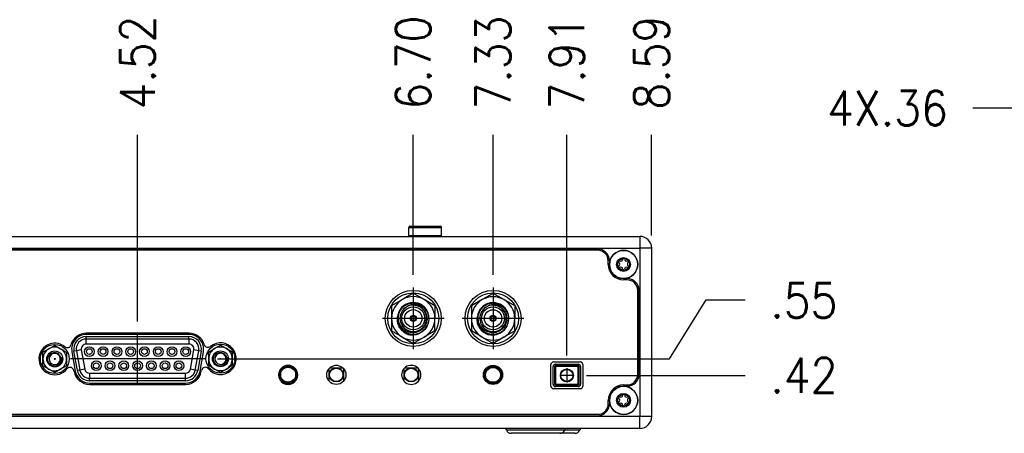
# Model space of a CAD drawing. Header units: inches. Extents: x 2.2 to 24.2, y 1.1 to 18.1.
# Tile 3 of 106: x 5.9 to 9.8, y 8.3 to 9.9. Entities that reach past the tile are written whole.
import ezdxf

# ---------------------------------------------------------------- set-up
doc = ezdxf.new("R2010")
doc.units = ezdxf.units.IN
doc.header["$MEASUREMENT"] = 0
doc.linetypes.add('DOT_CENTER', pattern=[14, 12, -1, 0, -1])
doc.layers.add('1', color=7, linetype='Continuous')
doc.styles.add('CONVERTER_11', font='txt.shx', dxfattribs={"width": 0.9})
doc.dimstyles.new('ME10_DIM_10', dxfattribs={"dimtxt": 0.275591, "dimasz": 0.275591, "dimexe": 0.159843, "dimexo": 0.1, "dimgap": 0.2, "dimtad": 0, "dimtih": 1, "dimtoh": 1, "dimzin": 4, "dimdsep": 46, "dimtxsty": 'CONVERTER_11', "dimsah": 1, "dimcen": 0.09, "dimclrd": 140, "dimclre": 140, "dimclrt": 4, "dimadec": 0, "dimazin": 0, "dimtfac": 1, "dimtdec": 4, "dimtix": 1, "dimtofl": 0, "dimtmove": 0, "dimatfit": 0, "dimfxl": 1, "dimtolj": 1, "dimtzin": 0, "dimarcsym": 0})
doc.dimstyles.new('ME10_DIM_16', dxfattribs={"dimtxt": 0.275591, "dimasz": 0.18, "dimexe": 0.159843, "dimexo": 0.1, "dimgap": 0.2, "dimtad": 1, "dimzin": 4, "dimdsep": 46, "dimtxsty": 'CONVERTER_11', "dimsah": 1, "dimcen": 0.09, "dimclrd": 140, "dimclre": 140, "dimclrt": 4, "dimadec": 0, "dimazin": 0, "dimtfac": 1, "dimtdec": 4, "dimtix": 1, "dimtofl": 0, "dimtmove": 0, "dimatfit": 0, "dimfxl": 1, "dimtolj": 1, "dimtzin": 0, "dimarcsym": 0})
doc.dimstyles.new('ME10_DIM_17', dxfattribs={"dimtxt": 0.275591, "dimasz": 0.18, "dimexe": 0.159843, "dimexo": 0.1, "dimgap": 0.2, "dimtad": 1, "dimzin": 4, "dimdsep": 46, "dimtxsty": 'CONVERTER_11', "dimsah": 1, "dimcen": 0.09, "dimclrd": 140, "dimclre": 140, "dimclrt": 4, "dimadec": 0, "dimazin": 0, "dimtfac": 1, "dimtdec": 4, "dimtix": 1, "dimtofl": 0, "dimtmove": 0, "dimatfit": 0, "dimfxl": 1, "dimtolj": 1, "dimtzin": 0, "dimarcsym": 0})
doc.dimstyles.new('ME10_DIM_18', dxfattribs={"dimtxt": 0.275591, "dimasz": 0.18, "dimexe": 0.159843, "dimexo": 0.1, "dimgap": 0.2, "dimtad": 1, "dimzin": 4, "dimdsep": 46, "dimtxsty": 'CONVERTER_11', "dimsah": 1, "dimcen": 0.09, "dimclrd": 140, "dimclre": 140, "dimclrt": 4, "dimadec": 0, "dimazin": 0, "dimtfac": 1, "dimtdec": 4, "dimtix": 1, "dimtofl": 0, "dimtmove": 0, "dimatfit": 0, "dimfxl": 1, "dimtolj": 1, "dimtzin": 0, "dimarcsym": 0})
doc.dimstyles.new('ME10_DIM_19', dxfattribs={"dimtxt": 0.275591, "dimasz": 0.18, "dimexe": 0.159843, "dimexo": 0.1, "dimgap": 0.2, "dimtad": 1, "dimzin": 4, "dimdsep": 46, "dimtxsty": 'CONVERTER_11', "dimsah": 1, "dimcen": 0.09, "dimclrd": 140, "dimclre": 140, "dimclrt": 4, "dimadec": 0, "dimazin": 0, "dimtfac": 1, "dimtdec": 4, "dimtix": 1, "dimtofl": 0, "dimtmove": 0, "dimatfit": 0, "dimfxl": 1, "dimtolj": 1, "dimtzin": 0, "dimarcsym": 0})
doc.dimstyles.new('ME10_DIM_20', dxfattribs={"dimtxt": 0.275591, "dimasz": 0.18, "dimexe": 0.159843, "dimexo": 0.1, "dimgap": 0.2, "dimtad": 1, "dimzin": 4, "dimdsep": 46, "dimtxsty": 'CONVERTER_11', "dimsah": 1, "dimcen": 0.09, "dimclrd": 140, "dimclre": 140, "dimclrt": 4, "dimadec": 0, "dimazin": 0, "dimtfac": 1, "dimtdec": 4, "dimtix": 1, "dimtofl": 0, "dimtmove": 0, "dimatfit": 0, "dimfxl": 1, "dimtolj": 1, "dimtzin": 0, "dimarcsym": 0})
doc.dimstyles.new('ME10_DIM_26', dxfattribs={"dimtxt": 0.275591, "dimasz": 0.18, "dimexe": 0.159843, "dimexo": 0.1, "dimgap": 0.2, "dimtad": 1, "dimzin": 4, "dimdsep": 46, "dimtxsty": 'CONVERTER_11', "dimsah": 1, "dimcen": 0.09, "dimclrd": 140, "dimclre": 140, "dimclrt": 4, "dimadec": 0, "dimazin": 0, "dimtfac": 1, "dimtdec": 4, "dimtix": 1, "dimtofl": 0, "dimtmove": 0, "dimatfit": 0, "dimfxl": 1, "dimtolj": 1, "dimtzin": 0, "dimarcsym": 0})
doc.dimstyles.new('ME10_DIM_27', dxfattribs={"dimtxt": 0.275591, "dimasz": 0.18, "dimexe": 0.159843, "dimexo": 0.1, "dimgap": 0.2, "dimtad": 1, "dimzin": 4, "dimdsep": 46, "dimtxsty": 'CONVERTER_11', "dimsah": 1, "dimcen": 0.09, "dimclrd": 140, "dimclre": 140, "dimclrt": 4, "dimadec": 0, "dimazin": 0, "dimtfac": 1, "dimtdec": 4, "dimtix": 1, "dimtofl": 0, "dimtmove": 0, "dimatfit": 0, "dimfxl": 1, "dimtolj": 1, "dimtzin": 0, "dimarcsym": 0})

# ---------------------------------------------------------------- blocks, each defined once
blk = doc.blocks.new('*D17')
at = {"layer": '1', "color": 140, "linetype": 'Continuous'}
for p, q in [((20.0993, 17.6554), (20.0993, 19.2768)), ((20.4643, 18.1067), (20.4643, 19.2768)), ((20.0993, 19.1169), (19.3063, 19.1169)), ((21.0155, 19.1169), (20.4643, 19.1169))]:
    blk.add_line(p, q, dxfattribs=at)
at = {"layer": '1', "color": 140}
for points in [[(19.8237, 19.0806), (19.8237, 19.1532), (20.0993, 19.1169)], [(20.7399, 19.1532), (20.7399, 19.0806), (20.4643, 19.1169)]]:
    blk.add_solid(points, dxfattribs=at)
at = {"layer": '1', "color": 4, "insert": (18.1514, 18.9791), "char_height": 0.275591, "attachment_point": 7, "rotation": 0.00014, "line_spacing_factor": 0.60024, "style": 'CONVERTER_11'}
blk.add_mtext('\\C4;4X\\C4;.36', dxfattribs=at)
blk = doc.blocks.new('B250_front_panel__3', base_point=(8.1754, 16.5393))
at = {"color": 7, "linetype": 'Continuous'}
for p, q in [((14.8388, 18.1085), (14.8388, 18.1724)), ((14.8468, 18.1804), (15.0907, 18.1804)), ((15.0987, 18.1085), (15.0987, 18.1724)), ((10.0907, 18.1005), (14.8468, 18.1005)), ((14.8468, 18.1005), (15.0907, 18.1005)), ((15.0907, 18.1005), (16.6683, 18.1005)), ((16.3336, 18.0005), (8.6038, 18.0005)), ((16.3336, 17.9905), (8.6038, 17.9905)), ((16.762, 18.0067), (16.762, 16.6722)), ((16.4176, 17.8783), (16.4176, 17.9065)), ((16.4276, 17.9065), (16.4276, 17.8783)), ((16.5398, 17.7661), (16.568, 17.7661)), ((16.568, 17.7561), (16.5398, 17.7561)), ((14.8741, 17.6495), (14.7881, 17.5999)), ((14.9601, 17.5999), (14.8741, 17.6495)), ((15.5061, 17.649), (15.4201, 17.5993)), ((15.5921, 17.5993), (15.5061, 17.649)), ((16.652, 17.0069), (16.652, 17.6721)), ((16.662, 17.0069), (16.662, 17.6721)), ((14.7881, 17.5999), (14.7021, 17.5502)), ((14.7021, 17.5502), (14.7021, 17.4509)), ((15.0461, 17.5502), (14.9601, 17.5999)), ((15.0461, 17.5502), (15.0461, 17.4509)), ((15.4201, 17.5993), (15.3341, 17.5497)), ((15.3341, 17.5497), (15.3341, 17.4504)), ((15.6781, 17.5497), (15.5921, 17.5993)), ((15.6781, 17.5497), (15.6781, 17.4504)), ((14.7021, 17.4509), (14.7021, 17.3516)), ((15.0461, 17.3516), (15.0461, 17.4509)), ((15.3341, 17.4504), (15.3341, 17.3511)), ((15.6781, 17.3511), (15.6781, 17.4504)), ((13.0984, 17.3328), (12.285, 17.3328)), ((13.0984, 17.3228), (12.285, 17.3228)), ((14.7881, 17.302), (14.7021, 17.3516)), ((15.0461, 17.3516), (14.9601, 17.302)), ((15.4201, 17.3014), (15.3341, 17.3511)), ((15.6781, 17.3511), (15.5921, 17.3014)), ((11.9882, 17.2097), (12.0349, 17.2368)), ((12.0349, 17.2368), (12.0817, 17.2099)), ((13.0977, 17.2868), (12.2843, 17.2868)), ((13.3007, 17.2108), (13.3474, 17.2379)), ((13.3474, 17.2379), (13.3942, 17.211)), ((14.7881, 17.302), (14.8741, 17.2523)), ((14.9601, 17.302), (14.8741, 17.2523)), ((15.4201, 17.3014), (15.5061, 17.2518)), ((15.5921, 17.3014), (15.5061, 17.2518)), ((11.9415, 17.1826), (11.9882, 17.2097)), ((11.9416, 17.1286), (11.9415, 17.1826)), ((12.0817, 17.2099), (12.1285, 17.1829)), ((12.1285, 17.1829), (12.1286, 17.129)), ((12.1707, 17.1866), (12.1978, 17.033)), ((12.2067, 17.1944), (12.2338, 17.0409)), ((13.1481, 17.0409), (13.1752, 17.1944)), ((13.1857, 17.033), (13.2127, 17.1866)), ((13.254, 17.1838), (13.3007, 17.2108)), ((13.2541, 17.1298), (13.254, 17.1838)), ((13.3942, 17.211), (13.441, 17.1841)), ((13.441, 17.1841), (13.4411, 17.1301)), ((11.9205, 17.1388), (11.9205, 17.1188)), ((11.9417, 17.0747), (11.9416, 17.1286)), ((12.1286, 17.129), (12.1287, 17.075)), ((13.2542, 17.0758), (13.2541, 17.1298)), ((13.301, 17.0489), (13.2542, 17.0758)), ((13.4412, 17.0761), (13.3945, 17.0491)), ((13.4411, 17.1301), (13.4412, 17.0761)), ((13.4614, 17.1144), (13.4614, 17.1478)), ((14.2769, 17.0779), (14.2523, 17.0779)), ((14.8704, 17.0779), (14.8458, 17.0779)), ((15.9644, 16.9129), (15.9644, 17.0849)), ((15.9844, 17.1049), (16.1964, 17.1049)), ((15.9956, 17.0869), (16.1851, 17.0869)), ((15.9999, 17.0874), (16.1809, 17.0874)), ((16.1809, 17.0774), (15.9999, 17.0774)), ((16.2164, 17.0849), (16.2164, 16.9129)), ((11.9884, 17.0477), (11.9417, 17.0747)), ((12.0352, 17.0208), (11.9884, 17.0477)), ((12.0819, 17.0479), (12.0352, 17.0208)), ((12.1287, 17.075), (12.0819, 17.0479)), ((12.1872, 17.0358), (12.1879, 17.0313)), ((13.1955, 17.0313), (13.1965, 17.0369)), ((13.3478, 17.022), (13.301, 17.0489)), ((13.3945, 17.0491), (13.3478, 17.022)), ((14.2068, 17.0523), (14.2068, 16.9535)), ((14.2132, 17.0589), (14.316, 17.0589)), ((14.3223, 17.0523), (14.3223, 16.9535)), ((14.8003, 17.0523), (14.8003, 16.9535)), ((14.8067, 17.0589), (14.9094, 17.0589)), ((14.9158, 17.0523), (14.9158, 16.9535)), ((15.9819, 16.9284), (15.9819, 17.0694)), ((15.9919, 17.0694), (15.9919, 16.9284)), ((16.1889, 16.9284), (16.1889, 17.0694)), ((16.1989, 17.0694), (16.1989, 16.9284)), ((12.3113, 16.9758), (13.0706, 16.9758)), ((12.3121, 16.9371), (13.0713, 16.9371)), ((12.3121, 16.9271), (13.0713, 16.9271)), ((15.9999, 16.9204), (16.1809, 16.9204)), ((16.5398, 16.9229), (16.568, 16.9229)), ((16.1964, 16.8929), (15.9844, 16.8929)), ((16.1809, 16.9104), (15.9999, 16.9104)), ((16.568, 16.9129), (16.5398, 16.9129)), ((16.4176, 16.7725), (16.4176, 16.8007)), ((16.4276, 16.8007), (16.4276, 16.7725)), ((8.5884, 16.6899), (16.3491, 16.6899)), ((8.6038, 16.6785), (16.3336, 16.6785)), ((15.5926, 16.5785), (9.3349, 16.5785)), ((16.0926, 16.5785), (15.5926, 16.5785)), ((16.0358, 16.5393), (15.6494, 16.5393)), ((16.1546, 16.5393), (16.0358, 16.5393)), ((16.2115, 16.5785), (16.0926, 16.5785)), ((16.6683, 16.5785), (16.2115, 16.5785))]:
    blk.add_line(p, q, dxfattribs=at)
at = {"color": 124, "linetype": 'Continuous'}
for p, q in [((14.8388, 18.1724), (14.9687, 18.1724)), ((14.9687, 18.1724), (15.0987, 18.1724)), ((14.8388, 18.1085), (14.9687, 18.1085)), ((14.9687, 18.1085), (15.0987, 18.1085)), ((16.6683, 18.1005), (16.6683, 18.0067)), ((8.2692, 18.0067), (16.6683, 18.0067)), ((16.762, 18.0067), (16.6683, 18.0067)), ((16.6683, 18.0067), (16.6683, 16.6722)), ((12.2843, 17.2868), (12.2843, 17.3065)), ((12.2843, 17.3065), (13.0977, 17.3065)), ((12.2843, 17.2475), (12.2843, 17.2868)), ((13.0977, 17.2475), (12.2843, 17.2475)), ((13.0977, 17.2868), (13.0977, 17.3065)), ((13.0977, 17.2868), (13.0977, 17.2475)), ((12.2067, 17.1944), (12.1873, 17.191)), ((12.2144, 17.0375), (12.1873, 17.191)), ((12.2455, 17.2013), (12.2067, 17.1944)), ((12.2455, 17.2013), (12.2726, 17.0477)), ((13.1094, 17.0477), (13.1364, 17.2013)), ((13.1752, 17.1944), (13.1364, 17.2013)), ((13.1946, 17.191), (13.1675, 17.0375)), ((13.1946, 17.191), (13.1752, 17.1944)), ((15.9999, 17.0694), (15.9999, 17.0774)), ((16.1809, 17.0694), (16.1809, 17.0774)), ((12.2338, 17.0409), (12.2144, 17.0375)), ((12.2726, 17.0477), (12.2338, 17.0409)), ((12.3113, 17.0152), (12.3113, 16.9758)), ((12.3113, 17.0152), (13.0706, 17.0152)), ((13.0706, 16.9758), (13.0706, 17.0152)), ((13.1481, 17.0409), (13.1094, 17.0477)), ((13.1675, 17.0375), (13.1481, 17.0409)), ((15.9999, 17.0694), (15.9919, 17.0694)), ((16.1809, 17.0694), (15.9999, 17.0694)), ((15.9999, 17.0694), (15.9999, 16.9284)), ((16.1809, 17.0694), (16.1889, 17.0694)), ((16.1809, 16.9284), (16.1809, 17.0694)), ((12.3113, 16.9561), (12.3113, 16.9758)), ((13.0706, 16.9561), (12.3113, 16.9561)), ((13.0706, 16.9561), (13.0706, 16.9758)), ((15.9999, 16.9284), (15.9919, 16.9284)), ((15.9999, 16.9284), (16.1809, 16.9284)), ((15.9999, 16.9284), (15.9999, 16.9204)), ((16.1809, 16.9284), (16.1889, 16.9284)), ((16.1809, 16.9284), (16.1809, 16.9204)), ((16.6683, 16.6722), (8.2692, 16.6722)), ((16.6683, 16.5785), (16.6683, 16.6722)), ((16.762, 16.6722), (16.6683, 16.6722)), ((16.0731, 16.5651), (15.612, 16.5651)), ((16.192, 16.5651), (16.0731, 16.5651))]:
    blk.add_line(p, q, dxfattribs=at)
for centre, radius in [((16.5398, 17.8783), 0.1115), ((14.2646, 17.0029), 0.053), ((14.8581, 17.0029), 0.053), ((16.0904, 16.9989), 0.0515), ((16.5398, 16.8007), 0.1115)]:
    blk.add_circle(centre, radius, dxfattribs=at)
at = {"color": 7, "linetype": 'Continuous'}
for centre, radius in [((16.5398, 17.8783), 0.055), ((16.5398, 17.8801), 0.047), ((14.8741, 17.4509), 0.222), ((14.8741, 17.4509), 0.202), ((15.5061, 17.4504), 0.222), ((15.5061, 17.4504), 0.202), ((14.8741, 17.4509), 0.091), ((14.8741, 17.4509), 0.0689), ((14.8741, 17.4509), 0.025), ((14.8741, 17.4509), 0.0185), ((15.5061, 17.4504), 0.091), ((15.5061, 17.4504), 0.0689), ((15.5061, 17.4504), 0.025), ((15.5061, 17.4504), 0.0185), ((12.0351, 17.1288), 0.115), ((13.3477, 17.1311), 0.115), ((12.0351, 17.1288), 0.0633), ((12.3093, 17.1872), 0.0384), ((12.3093, 17.1872), 0.0226), ((12.4183, 17.1872), 0.0384), ((12.4183, 17.1872), 0.0226), ((12.5274, 17.1872), 0.0384), ((12.5274, 17.1872), 0.0226), ((12.6364, 17.1872), 0.0384), ((12.6364, 17.1872), 0.0226), ((12.7455, 17.1872), 0.0384), ((12.7455, 17.1872), 0.0226), ((12.8545, 17.1872), 0.0384), ((12.8545, 17.1872), 0.0226), ((12.9636, 17.1872), 0.0384), ((12.9636, 17.1872), 0.0226), ((13.0727, 17.1872), 0.0384), ((13.0727, 17.1872), 0.0226), ((13.3476, 17.1299), 0.0633), ((12.0351, 17.1288), 0.00346), ((12.3638, 17.0754), 0.0384), ((12.3638, 17.0754), 0.0226), ((12.4729, 17.0754), 0.0384), ((12.4729, 17.0754), 0.0226), ((12.5819, 17.0754), 0.0384), ((12.5819, 17.0754), 0.0226), ((12.691, 17.0754), 0.0384), ((12.691, 17.0754), 0.0226), ((12.8, 17.0754), 0.0384), ((12.8, 17.0754), 0.0226), ((12.9091, 17.0754), 0.0384), ((12.9091, 17.0754), 0.0226), ((13.0181, 17.0754), 0.0384), ((13.0181, 17.0754), 0.0226), ((13.3476, 17.1299), 0.00346), ((14.2646, 17.0029), 0.076), ((15.5061, 17.0029), 0.076), ((13.8835, 17.0039), 0.071), ((13.8835, 17.0039), 0.0675), ((13.8835, 17.0041), 0.059), ((14.2646, 17.0029), 0.0559), ((14.8581, 17.0029), 0.0559), ((15.5061, 17.0027), 0.071), ((15.5061, 17.0027), 0.0675), ((15.5061, 17.0029), 0.059), ((16.0904, 16.9989), 0.0475), ((16.5398, 16.8007), 0.055), ((16.5398, 16.8025), 0.047)]:
    blk.add_circle(centre, radius, dxfattribs=at)
for centre, radius, start, end in [((14.8468, 18.1724), 0.00799, 90, 180), ((15.0907, 18.1724), 0.00799, 0, 90), ((14.8468, 18.1085), 0.00799, 180, 270), ((15.0907, 18.1085), 0.00799, 270, 0), ((16.6683, 18.0067), 0.0938, 0, 90), ((16.3336, 17.9065), 0.094, 0, 90), ((16.3336, 17.9065), 0.084, 360, 90), ((16.5398, 17.8783), 0.1122, 270, 180), ((16.5398, 17.8783), 0.1222, 180, 270), ((16.5398, 17.8783), 0.1122, 180, 270), ((16.5064, 17.8994), 0.00748, 60.72279, 239.27721), ((16.5064, 17.8608), 0.00748, 120.72279, 299.27721), ((16.495, 17.8801), 0.015, 300.72279, 59.27721), ((16.5174, 17.9189), 0.015, 240.72279, 359.27721), ((16.5174, 17.8412), 0.015, 0.72279, 119.27721), ((16.5398, 17.9186), 0.00748, 0.72279, 179.27721), ((16.5623, 17.9189), 0.015, 180.72279, 299.27721), ((16.5623, 17.8412), 0.015, 60.72279, 179.27721), ((16.5732, 17.8994), 0.00748, 300.72279, 119.27721), ((16.5732, 17.8608), 0.00748, 240.72279, 59.27721), ((16.5847, 17.8801), 0.015, 120.72279, 239.27721), ((16.5398, 17.8415), 0.00748, 180.72279, 359.27721), ((16.568, 17.6721), 0.094, 0, 90), ((16.568, 17.6721), 0.084, 0, 90), ((14.8741, 17.4509), 0.172, 60, 120), ((15.5061, 17.4504), 0.172, 60, 120), ((14.8741, 17.4509), 0.172, 120, 180), ((14.8741, 17.4509), 0.125, 35.35781, 331.27919), ((14.8741, 17.4509), 0.105, 143.77948, 84.21173), ((14.8741, 17.4509), 0.105, 114.9795, 143.78052), ((14.8804, 17.4553), 0.1037, 117.15278, 132.62109), ((14.8741, 17.4509), 0.105, 113.00694, 114.97868), ((14.8741, 17.4509), 0.105, 84.21091, 113.00591), ((14.8741, 17.4509), 0.172, 360, 60), ((15.5061, 17.4504), 0.172, 120, 180), ((15.5061, 17.4504), 0.125, 35.35781, 331.27919), ((15.5061, 17.4504), 0.105, 143.77948, 84.21173), ((15.5061, 17.4504), 0.105, 114.9795, 143.78052), ((15.5124, 17.4548), 0.1037, 117.15278, 132.62109), ((15.5061, 17.4504), 0.105, 113.00694, 114.97868), ((15.5061, 17.4504), 0.105, 84.21091, 113.00591), ((15.5061, 17.4504), 0.172, 360, 60), ((14.8684, 17.4458), 0.1037, 124.16634, 139.63569), ((14.8741, 17.4509), 0.125, 5.43193, 35.35761), ((15.5004, 17.4453), 0.1037, 124.16634, 139.63569), ((15.5061, 17.4504), 0.125, 5.43193, 35.35761), ((14.8741, 17.4509), 0.172, 180, 240), ((14.8741, 17.4509), 0.172, 300, 360), ((14.8741, 17.4509), 0.125, 331.27889, 5.43183), ((15.5061, 17.4504), 0.172, 180, 240), ((15.5061, 17.4504), 0.172, 300, 360), ((15.5061, 17.4504), 0.125, 331.27889, 5.43183), ((12.285, 17.2067), 0.1261, 90, 164.05656), ((12.285, 17.2067), 0.1161, 90, 190), ((13.0984, 17.2067), 0.1261, 16.82884, 90), ((13.0984, 17.2067), 0.1161, 350, 90), ((12.0351, 17.1288), 0.125, 50.82882, 320.93442), ((12.1338, 17.2499), 0.0312, 230.82882, 344.05656), ((12.2843, 17.2081), 0.0787, 90, 190), ((13.0977, 17.2081), 0.0787, 350, 90), ((13.249, 17.2523), 0.0312, 196.82884, 309.14703), ((13.3477, 17.1311), 0.125, 219.60873, 129.14703), ((14.8741, 17.4509), 0.172, 240, 300), ((15.5061, 17.4504), 0.172, 240, 300), ((12.0351, 17.1288), 0.0935, 120.1, 180.1), ((12.0351, 17.1288), 0.0935, 60.1, 120.1), ((12.0351, 17.1288), 0.0445, 312.04234, 278.78538), ((12.0351, 17.1288), 0.0935, 0.1, 60.1), ((13.3476, 17.1299), 0.0935, 120.1, 180.1), ((13.3476, 17.1299), 0.0935, 60.1, 120.1), ((13.3476, 17.1299), 0.0445, 312.04234, 278.78538), ((13.3476, 17.1299), 0.0935, 0.1, 60.1), ((12.0351, 17.1288), 0.0935, 180.1, 240.1), ((12.0351, 17.1288), 0.0445, 278.78538, 312.04234), ((12.0379, 17.1286), 0.0583, 293.70489, 355.13724), ((12.0351, 17.1288), 0.0935, 300.1, 0.1), ((13.3476, 17.1299), 0.0935, 180.1, 240.1), ((13.3476, 17.1299), 0.0445, 278.78538, 312.04234), ((13.3505, 17.1297), 0.0583, 293.70489, 355.13724), ((13.3476, 17.1299), 0.0935, 300.1, 0.1), ((13.8835, 17.0029), 0.076, 0.43775, 179.52369), ((14.8581, 17.0029), 0.076, 72.25143, 0), ((15.9844, 17.0849), 0.02, 90, 180), ((15.9999, 17.0694), 0.018, 90, 180), ((15.9999, 17.0694), 0.008, 90, 180), ((16.1809, 17.0694), 0.018, 0, 90), ((16.1809, 17.0694), 0.008, 0, 90), ((16.1964, 17.0849), 0.02, 0, 90), ((12.0351, 17.1288), 0.0935, 240.1, 300.1), ((12.1564, 17.0303), 0.0312, 10, 140.93442), ((12.3121, 17.0532), 0.1261, 190, 270), ((12.3121, 17.0532), 0.1161, 190, 270), ((12.3113, 17.0546), 0.0787, 190, 270), ((13.0706, 17.0546), 0.0787, 270, 350), ((13.0713, 17.0532), 0.1161, 270, 350), ((13.0713, 17.0532), 0.1261, 270, 350), ((13.2273, 17.0315), 0.0313, 39.60873, 170), ((13.3476, 17.1299), 0.0935, 240.1, 300.1), ((13.8835, 17.0041), 0.076, 180.43775, 359.52369), ((13.8835, 17.0029), 0.076, 179.52369, 0), ((13.8835, 17.0029), 0.076, 360, 0.43775), ((14.8581, 17.0029), 0.076, 0, 72.25143), ((16.568, 17.0069), 0.084, 270, 360), ((16.568, 17.0069), 0.094, 270, 0), ((15.9999, 16.9284), 0.018, 180, 270), ((15.9999, 16.9284), 0.008, 180, 270), ((16.1809, 16.9284), 0.018, 270, 0), ((16.1809, 16.9284), 0.008, 270, 0), ((16.5398, 16.8007), 0.1222, 90, 180), ((15.9844, 16.9129), 0.02, 180, 270), ((16.1964, 16.9129), 0.02, 270, 0), ((16.5398, 16.8007), 0.1122, 180, 90), ((16.5398, 16.8007), 0.1122, 90, 180), ((16.5398, 16.8411), 0.00748, 0.72279, 179.27721), ((16.3336, 16.7725), 0.094, 270, 0), ((16.3336, 16.7725), 0.084, 280.62781, 360), ((16.5064, 16.8218), 0.00748, 60.72279, 239.27721), ((16.5064, 16.7832), 0.00748, 120.72279, 299.27721), ((16.495, 16.8025), 0.015, 300.72279, 59.27721), ((16.5174, 16.8413), 0.015, 240.72279, 359.27721), ((16.5174, 16.7636), 0.015, 0.72279, 119.27721), ((16.5398, 16.7639), 0.00748, 180.72279, 359.27721), ((16.5623, 16.8413), 0.015, 180.72279, 299.27721), ((16.5623, 16.7636), 0.015, 60.72279, 179.27721), ((16.5732, 16.8218), 0.00748, 300.72279, 119.27721), ((16.5732, 16.7832), 0.00748, 240.72279, 59.27721), ((16.5847, 16.8025), 0.015, 120.72279, 239.27721), ((16.6683, 16.6722), 0.0938, 270, 0), ((15.5926, 16.5577), 0.0208, 20.80957, 90), ((15.6494, 16.5793), 0.04, 200.80957, 270), ((16.0358, 16.5793), 0.04, 270, 339.19043), ((16.0926, 16.5577), 0.0208, 90, 159.19043), ((16.1546, 16.5793), 0.04, 270, 339.19043), ((16.2115, 16.5577), 0.0208, 90, 159.19043)]:
    blk.add_arc(centre, radius, start, end, dxfattribs=at)
at = {"color": 124, "linetype": 'Continuous'}
for centre, radius, start, end in [((12.2843, 17.2081), 0.0984, 90, 190), ((12.2843, 17.2081), 0.0394, 90, 190), ((13.0977, 17.2081), 0.0984, 350, 90), ((13.0977, 17.2081), 0.0394, 350, 90), ((12.0351, 17.1288), 0.0597, 296.17248, 10.99453), ((13.3476, 17.1299), 0.0597, 296.17248, 10.99453), ((12.3113, 17.0546), 0.0984, 190, 270), ((12.3113, 17.0546), 0.0394, 190, 270), ((13.0706, 17.0546), 0.0394, 270, 350), ((13.0706, 17.0546), 0.0984, 270, 350)]:
    blk.add_arc(centre, radius, start, end, dxfattribs=at)
at = {"color": 7, "linetype": 'Continuous'}
for points, knots in [([(14.8847, 17.5554), (14.8926, 17.5543), (14.906, 17.5524), (14.926, 17.5442), (14.9422, 17.5338), (14.9584, 17.5183), (14.9719, 17.499), (14.982, 17.4719), (14.9843, 17.4448), (14.9799, 17.4181), (14.9706, 17.3947), (14.9557, 17.3741), (14.9351, 17.3557), (14.9101, 17.3427), (14.8805, 17.3366), (14.8523, 17.3378), (14.8251, 17.3459), (14.8025, 17.3593), (14.7818, 17.3786), (14.765, 17.4045), (14.7565, 17.4343), (14.7555, 17.4652), (14.7611, 17.4917), (14.7739, 17.5179), (14.7908, 17.5393), (14.8125, 17.556), (14.8393, 17.5687), (14.8666, 17.5741), (14.8986, 17.5726), (14.9224, 17.5655), (14.9421, 17.5549), (14.9551, 17.5457), (14.9668, 17.5349), (14.9732, 17.5269), (14.976, 17.5233)], [0, 0, 0, 0, 0.0238054, 0.040577, 0.0643484, 0.081156, 0.1076647, 0.1342621, 0.1671309, 0.1878229, 0.2149301, 0.2420978, 0.263335, 0.2972754, 0.3251472, 0.3531077, 0.3811957, 0.4093836, 0.431164, 0.4656705, 0.5005186, 0.5225835, 0.5579562, 0.5803187, 0.6096175, 0.6389925, 0.6618193, 0.6980027, 0.7210595, 0.7575649, 0.7712045, 0.7881677, 0.8051606, 0.8188401, 0.8188401, 0.8188401, 0.8188401]), ([(14.9985, 17.4628), (14.9957, 17.4736), (14.9911, 17.4914), (14.9755, 17.5169), (14.9575, 17.5356), (14.9323, 17.5515), (14.9077, 17.5597), (14.8842, 17.5615), (14.8679, 17.56), (14.8545, 17.557), (14.8419, 17.5527), (14.8338, 17.5483), (14.8297, 17.5461)], [0, 0, 0, 0, 0.0332682, 0.0550119, 0.0886241, 0.110117, 0.1440313, 0.1651929, 0.1805203, 0.1927239, 0.2065636, 0.2203106, 0.2203106, 0.2203106, 0.2203106]), ([(15.5167, 17.5549), (15.5234, 17.554), (15.5368, 17.5522), (15.5548, 17.5452), (15.5723, 17.5347), (15.5906, 17.5183), (15.6049, 17.4965), (15.6135, 17.4712), (15.6163, 17.4464), (15.613, 17.4215), (15.6036, 17.396), (15.5892, 17.3749), (15.5671, 17.3552), (15.544, 17.3432), (15.5148, 17.3362), (15.4885, 17.3366), (15.4592, 17.3444), (15.4342, 17.3583), (15.4124, 17.3798), (15.3987, 17.4024), (15.3894, 17.4293), (15.3866, 17.4604), (15.3931, 17.4911), (15.4068, 17.5193), (15.4245, 17.5404), (15.4483, 17.5577), (15.4735, 17.5688), (15.503, 17.5738), (15.5329, 17.5716), (15.5574, 17.5636), (15.5751, 17.5538), (15.587, 17.545), (15.598, 17.5351), (15.6045, 17.5272), (15.608, 17.5227)], [0, 0, 0, 0, 0.0202695, 0.0405828, 0.0573766, 0.081162, 0.1137731, 0.1342465, 0.1609943, 0.1878286, 0.2087314, 0.2420822, 0.2633194, 0.2972598, 0.3187471, 0.3530699, 0.3747565, 0.4093239, 0.4374367, 0.4656318, 0.4876687, 0.5225452, 0.5579179, 0.5802804, 0.6162334, 0.6389314, 0.6684043, 0.6979637, 0.7277174, 0.757548, 0.7745231, 0.7881508, 0.8018174, 0.8188232, 0.8188232, 0.8188232, 0.8188232]), ([(15.6305, 17.4622), (15.6283, 17.4712), (15.6239, 17.4891), (15.6098, 17.5132), (15.5911, 17.5336), (15.5679, 17.5492), (15.5418, 17.5587), (15.5193, 17.561), (15.501, 17.5596), (15.488, 17.5569), (15.4744, 17.5524), (15.4663, 17.548), (15.4617, 17.5456)], [0, 0, 0, 0, 0.0276519, 0.0550264, 0.0827167, 0.1101489, 0.1378587, 0.1652457, 0.1774894, 0.1927767, 0.2049985, 0.2203625, 0.2203625, 0.2203625, 0.2203625]), ([(14.8348, 17.3213), (14.8289, 17.3237), (14.8139, 17.3299), (14.7949, 17.3433), (14.7767, 17.3616), (14.7636, 17.3808), (14.7531, 17.4052), (14.7485, 17.4272), (14.7478, 17.4474), (14.749, 17.4573), (14.7496, 17.4624)], [0, 0, 0, 0, 0.0191815, 0.0486253, 0.068793, 0.0964529, 0.1179581, 0.1482239, 0.1630929, 0.1783015, 0.1783015, 0.1783015, 0.1783015]), ([(14.9837, 17.3909), (14.9834, 17.3901), (14.9827, 17.3886), (14.9788, 17.3811), (14.9717, 17.3696), (14.9602, 17.3564), (14.9497, 17.3469), (14.9383, 17.3384), (14.9256, 17.331), (14.9114, 17.3251), (14.8995, 17.3215), (14.8851, 17.3185), (14.8684, 17.317), (14.85, 17.3181), (14.8394, 17.3203), (14.8348, 17.3213)], [0, 0, 0, 0, 0.0024547, 0.0049325, 0.025322, 0.0428619, 0.057197, 0.0676619, 0.0856201, 0.1010831, 0.1136674, 0.1227895, 0.1452036, 0.1637795, 0.1777856, 0.1777856, 0.1777856, 0.1777856]), ([(15.4668, 17.3207), (15.4609, 17.3232), (15.4459, 17.3294), (15.4269, 17.3427), (15.4087, 17.361), (15.3938, 17.383), (15.3841, 17.4079), (15.3805, 17.4293), (15.3798, 17.4462), (15.381, 17.4562), (15.3816, 17.4618)], [0, 0, 0, 0, 0.0191815, 0.0486253, 0.068793, 0.0964529, 0.127635, 0.1482213, 0.161218, 0.1782987, 0.1782987, 0.1782987, 0.1782987]), ([(15.6157, 17.3903), (15.6153, 17.3895), (15.6146, 17.388), (15.6108, 17.3805), (15.6037, 17.3691), (15.5922, 17.3559), (15.5817, 17.3464), (15.5703, 17.3379), (15.5576, 17.3305), (15.5434, 17.3245), (15.5315, 17.321), (15.5215, 17.3188), (15.5113, 17.3174), (15.499, 17.3167), (15.4837, 17.3173), (15.4727, 17.3195), (15.4668, 17.3207)], [0, 0, 0, 0, 0.0027365, 0.0049325, 0.0253219, 0.0428619, 0.057197, 0.0676619, 0.0856201, 0.1010831, 0.1136674, 0.1227894, 0.1318754, 0.144392, 0.1598148, 0.1778055, 0.1778055, 0.1778055, 0.1778055]), ([(12.0614, 17.0753), (12.0574, 17.0738), (12.0496, 17.0709), (12.0363, 17.0698), (12.0238, 17.0714), (12.0126, 17.0755), (12.0018, 17.0819), (11.9926, 17.0909), (11.9849, 17.1033), (11.981, 17.1152), (11.98, 17.1295), (11.9821, 17.1416), (11.9877, 17.1544), (11.9951, 17.164), (12.0061, 17.1727), (12.0188, 17.1784), (12.0326, 17.18), (12.0441, 17.1784), (12.0549, 17.1748), (12.0653, 17.1681), (12.0739, 17.1583), (12.0789, 17.1484), (12.0819, 17.137), (12.0819, 17.1262), (12.0794, 17.1161), (12.0761, 17.1088), (12.0714, 17.1018), (12.0673, 17.098), (12.0649, 17.0958)], [0, 0, 0, 0, 0.0124862, 0.0249243, 0.0398448, 0.0498394, 0.0605041, 0.0773003, 0.0877229, 0.1041254, 0.114335, 0.1304033, 0.1404146, 0.1562023, 0.1661219, 0.1819769, 0.1974628, 0.2071107, 0.2165306, 0.2315362, 0.2434889, 0.255361, 0.2643318, 0.2786709, 0.2871074, 0.2955048, 0.3025067, 0.3123356, 0.3123356, 0.3123356, 0.3123356]), ([(13.3739, 17.0764), (13.3692, 17.0747), (13.3614, 17.0719), (13.348, 17.071), (13.3364, 17.0726), (13.3232, 17.0774), (13.3127, 17.0844), (13.3027, 17.0952), (13.2966, 17.1064), (13.2932, 17.1193), (13.2927, 17.1317), (13.2953, 17.1446), (13.3009, 17.1565), (13.3091, 17.1666), (13.3195, 17.1743), (13.3306, 17.1789), (13.3431, 17.1811), (13.3567, 17.18), (13.3692, 17.175), (13.3783, 17.1683), (13.3859, 17.1602), (13.3913, 17.1504), (13.3945, 17.1381), (13.3945, 17.1269), (13.3919, 17.1168), (13.388, 17.1087), (13.3834, 17.1022), (13.3792, 17.0984), (13.3774, 17.0969)], [0, 0, 0, 0, 0.0148741, 0.0249192, 0.0398397, 0.0498343, 0.0666604, 0.0772956, 0.0937303, 0.1041211, 0.1173013, 0.1304089, 0.1433517, 0.1562179, 0.1691511, 0.1820034, 0.1916767, 0.2071367, 0.2221811, 0.2315627, 0.2407443, 0.2553775, 0.2643482, 0.2786874, 0.2885079, 0.2955194, 0.3053683, 0.3123503, 0.3123503, 0.3123503, 0.3123503]), ([(12.0419, 17.0848), (12.0446, 17.0848), (12.0517, 17.0848), (12.0613, 17.0877), (12.0714, 17.0931), (12.079, 17.0997), (12.0859, 17.1087), (12.0903, 17.1179), (12.0933, 17.1288), (12.0935, 17.136), (12.0936, 17.1402)], [0, 0, 0, 0, 0.00823548, 0.02115116, 0.02963759, 0.04238091, 0.05105176, 0.06366941, 0.07245739, 0.08500514, 0.08500514, 0.08500514, 0.08500514]), ([(12.0936, 17.1402), (12.0936, 17.1404), (12.0936, 17.1409), (12.0936, 17.1414), (12.0936, 17.1419), (12.0936, 17.1421), (12.0937, 17.1423), (12.0937, 17.1425), (12.0939, 17.1424), (12.0941, 17.1422), (12.0943, 17.1416), (12.0946, 17.1408), (12.0948, 17.1399), (12.0951, 17.1389), (12.0953, 17.1377), (12.0956, 17.1362), (12.0959, 17.1344), (12.0961, 17.1322), (12.0962, 17.1296), (12.0962, 17.1267), (12.0961, 17.1247), (12.096, 17.1237)], [0, 0, 0, 0, 0.00073681, 0.00134591, 0.00171682, 0.0020037, 0.00214196, 0.0022914, 0.00236237, 0.00257075, 0.0031568, 0.0040512, 0.0052116, 0.00605124, 0.00724748, 0.00877604, 0.01061434, 0.01283199, 0.01539104, 0.01826754, 0.02144174, 0.02144174, 0.02144174, 0.02144174]), ([(13.3544, 17.086), (13.3587, 17.0861), (13.3658, 17.0863), (13.3752, 17.0895), (13.384, 17.0942), (13.3926, 17.1017), (13.3992, 17.111), (13.4035, 17.1208), (13.406, 17.1306), (13.4061, 17.1377), (13.4062, 17.1413)], [0, 0, 0, 0, 0.0127952, 0.02115002, 0.02963644, 0.04237977, 0.05490334, 0.06366774, 0.07431624, 0.08500605, 0.08500605, 0.08500605, 0.08500605]), ([(13.4062, 17.1413), (13.4062, 17.1416), (13.4062, 17.142), (13.4062, 17.1426), (13.4062, 17.143), (13.4062, 17.1433), (13.4062, 17.1435), (13.4063, 17.1436), (13.4064, 17.1435), (13.4066, 17.1433), (13.4069, 17.1428), (13.4071, 17.142), (13.4075, 17.1408), (13.4078, 17.1394), (13.4081, 17.1376), (13.4084, 17.1356), (13.4086, 17.1333), (13.4088, 17.1308), (13.4088, 17.1279), (13.4086, 17.1259), (13.4086, 17.1248)], [0, 0, 0, 0, 0.00073681, 0.00134591, 0.00171682, 0.0020037, 0.00214196, 0.0022914, 0.00236237, 0.00257075, 0.0031568, 0.0040512, 0.0052116, 0.00671064, 0.00851994, 0.01061416, 0.01283181, 0.01539086, 0.01826736, 0.02144156, 0.02144156, 0.02144156, 0.02144156])]:
    blk.add_open_spline(points, degree=3, knots=knots, dxfattribs=at)
at = {"layer": '1', "color": 30, "linetype": 'DOT_CENTER'}
for p, q in [((14.8741, 17.6951), (14.8741, 17.2067)), ((15.5061, 17.6946), (15.5061, 17.2062)), ((15.1183, 17.4509), (14.6299, 17.4509)), ((15.7503, 17.4504), (15.2619, 17.4504)), ((12.691, 16.9227), (12.691, 17.3263)), ((13.2234, 17.1299), (12.16, 17.1299)), ((16.147, 16.9989), (16.0337, 16.9989)), ((16.0904, 17.0555), (16.0904, 16.9422))]:
    blk.add_line(p, q, dxfattribs=at)
blk = doc.blocks.new('cu_usrp-twinrx__4', base_point=(8.1754, 16.5393))
blk.add_blockref('B250_front_panel__3', (8.1754, 16.5393))
blk = doc.blocks.new('*D23')
at = {"layer": '1', "color": 140, "linetype": 'Continuous'}
blk.add_line((16.762, 18.1067), (16.762, 18.9067), dxfattribs=at)
at = {"layer": '1', "color": 4, "insert": (16.8998, 19.1067), "char_height": 0.27559, "attachment_point": 7, "rotation": 90, "line_spacing_factor": 0.60024, "style": 'CONVERTER_11'}
blk.add_mtext('8.59', dxfattribs=at)
blk = doc.blocks.new('*D24')
at = {"layer": '1', "color": 140, "linetype": 'Continuous'}
blk.add_line((14.8741, 17.7951), (14.8741, 18.9067), dxfattribs=at)
at = {"layer": '1', "color": 4, "insert": (15.0119, 19.1067), "char_height": 0.27559, "attachment_point": 7, "rotation": 90, "line_spacing_factor": 0.60024, "style": 'CONVERTER_11'}
blk.add_mtext('6.70', dxfattribs=at)
blk = doc.blocks.new('*D25')
at = {"layer": '1', "color": 140, "linetype": 'Continuous'}
blk.add_line((16.0904, 17.1555), (16.0904, 18.9067), dxfattribs=at)
at = {"layer": '1', "color": 4, "insert": (16.2282, 19.1067), "char_height": 0.27559, "attachment_point": 7, "rotation": 90, "line_spacing_factor": 0.60024, "style": 'CONVERTER_11'}
blk.add_mtext('7.91', dxfattribs=at)
blk = doc.blocks.new('*D26')
at = {"layer": '1', "color": 140, "linetype": 'Continuous'}
blk.add_line((15.5061, 17.7946), (15.5061, 18.9067), dxfattribs=at)
at = {"layer": '1', "color": 4, "insert": (15.6439, 19.1067), "char_height": 0.27559, "attachment_point": 7, "rotation": 90, "line_spacing_factor": 0.60024, "style": 'CONVERTER_11'}
blk.add_mtext('7.33', dxfattribs=at)
blk = doc.blocks.new('*D27')
at = {"layer": '1', "color": 140, "linetype": 'Continuous'}
blk.add_line((12.691, 17.4263), (12.691, 18.9067), dxfattribs=at)
at = {"layer": '1', "color": 4, "insert": (12.8288, 19.1067), "char_height": 0.27559, "attachment_point": 7, "rotation": 90, "line_spacing_factor": 0.60024, "style": 'CONVERTER_11'}
blk.add_mtext('4.52', dxfattribs=at)
blk = doc.blocks.new('*D33')
at = {"layer": '1', "color": 140, "linetype": 'Continuous'}
blk.add_line((16.247, 16.9989), (17.5015, 16.9989), dxfattribs=at)
at = {"layer": '1', "color": 4, "style": 'CONVERTER_11', "width": 0.9}
blk.add_text('.42', height=0.27559, dxfattribs=at).set_placement((17.7015, 16.8611))
blk = doc.blocks.new('*D34')
at = {"layer": '1', "color": 140, "linetype": 'Continuous'}
for p, q in [((16.9035, 17.1299), (17.1926, 17.5988)), ((17.1926, 17.5988), (17.5015, 17.5988)), ((13.3234, 17.1299), (16.9035, 17.1299))]:
    blk.add_line(p, q, dxfattribs=at)
at = {"layer": '1', "color": 4, "style": 'CONVERTER_11', "width": 0.9}
blk.add_text('.55', height=0.27559, dxfattribs=at).set_placement((17.7015, 17.4552))
blk = doc.blocks.new('FRONT1', base_point=(25.7143, 17.3598))
at = {"layer": '1'}
dim = blk.add_linear_dim(base=(20.4642888, 19.11693), p1=(20.0992892, 17.5553939), p2=(20.4642888, 18.0067319), dimstyle='ME10_DIM_10', override={"dimpost": '4X<>'}, dxfattribs=at)
dim.commit()
dim.dimension.update_dxf_attribs({"geometry": '*D17', "text_midpoint": (18.5654999, 19.11693), "text_rotation": 0.0001389})
blk = doc.blocks.new('LEFT1', base_point=(12.4687, 17.3598))
blk.add_blockref('cu_usrp-twinrx__4', (8.1754, 16.5393))
at = {"layer": '1'}
for feature_location, offset, dtype, origin, dimstyle, picture, middle in [((16.762, 18.0067), (0, 0.9), 1, (8.1754, 18.0067), 'ME10_DIM_16', '*D23', (16.762, 19.4822)), ((14.8741, 17.6951), (0, 1.2116), 1, (8.1754, 18.0067), 'ME10_DIM_17', '*D24', (14.8741, 19.4822)), ((16.09036, 17.05553), (0, 1.8512), 1, (8.17544, 18.00673), 'ME10_DIM_18', '*D25', (16.09036, 19.44089)), ((15.5061, 17.6946), (0, 1.2121), 1, (8.1754, 18.0067), 'ME10_DIM_19', '*D26', (15.5061, 19.4822)), ((12.691, 17.3263), (0, 1.5805), 1, (8.1754, 18.0067), 'ME10_DIM_20', '*D27', (12.691, 19.4822)), ((13.2234, 17.1299), (4.3182, 0.463), 0, (16.6683, 16.5785), 'ME10_DIM_27', '*D34', (17.953, 17.593)), ((16.147, 16.9989), (1.3545, 0), 0, (16.6683, 16.5785), 'ME10_DIM_26', '*D33', (17.953, 16.9989))]:
    dim = blk.add_ordinate_dim(feature_location=feature_location, offset=offset, dtype=dtype, origin=origin, dimstyle=dimstyle, dxfattribs=at)
    dim.commit()
    dim.dimension.update_dxf_attribs({"geometry": picture, "text_midpoint": middle})

msp = doc.modelspace()

# ---------------------------------------------------------------- block references
at = {"xscale": 0.5, "yscale": 0.5, "zscale": 0.5}
for name, p in [('FRONT1', (12.8571, 8.6799)), ('LEFT1', (6.2344, 8.6799))]:
    msp.add_blockref(name, p, dxfattribs=at)

doc.saveas('drawing.dxf')
